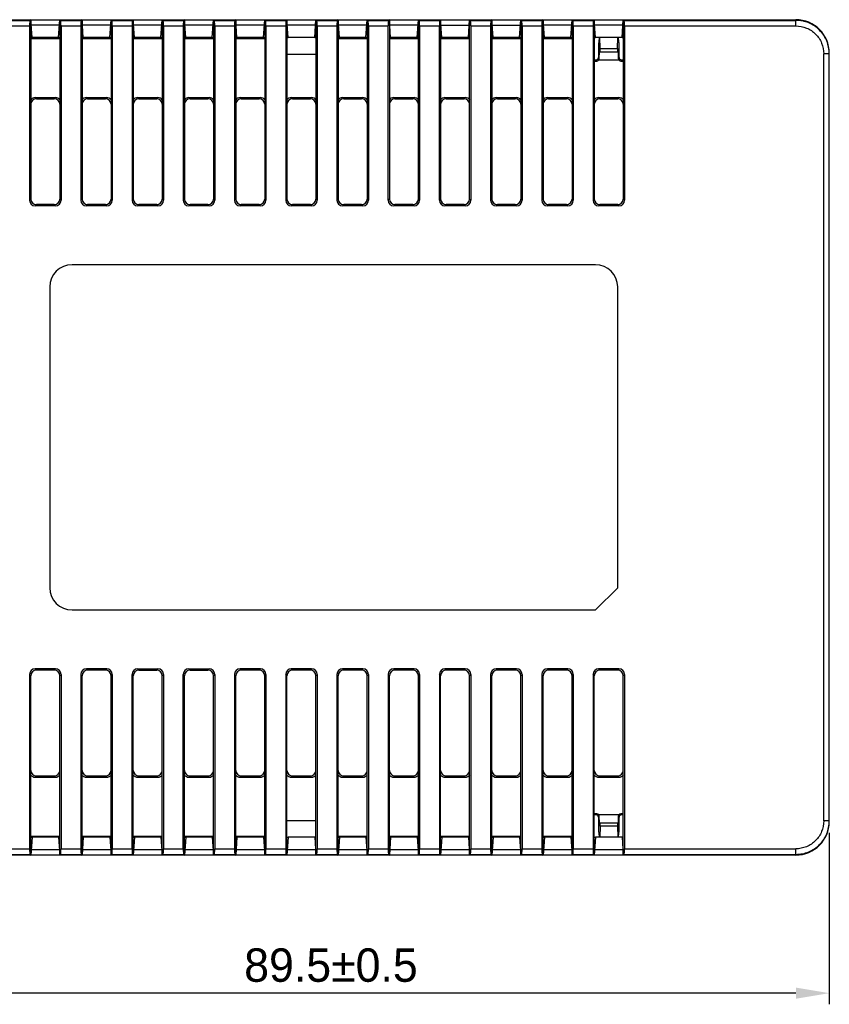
# Model space of a CAD drawing. Extents: x 250 to 570, y 112 to 351.
# Tile 3 of 10: x 352 to 425, y 112 to 200. Entities that reach past the tile are written whole.
import ezdxf

# ---------------------------------------------------------------- set-up
doc = ezdxf.new("R2010")
doc.units = 0
doc.header["$LTSCALE"] = 0.5
doc.layers.get('0').update_dxf_attribs({"linetype": 'CONTINUOUS'})
doc.layers.get('Defpoints').update_dxf_attribs({"linetype": 'CONTINUOUS'})
doc.layers.add('DIM', color=2, linetype='CONTINUOUS')
doc.dimstyles.new('STANDARD$0', dxfattribs={"dimtxt": 3, "dimasz": 3, "dimexe": 1, "dimexo": 1, "dimgap": 1, "dimtad": 1, "dimdec": 1, "dimzin": 0, "dimdsep": 46, "dimtxsty": 'STANDARD', "dimcen": -0.5, "dimclrd": 2, "dimclre": 2, "dimclrt": 2, "dimadec": 1, "dimazin": 0, "dimtfac": 1, "dimtdec": 1, "dimtmove": 0, "dimatfit": 3, "dimfxl": 1, "dimtolj": 1, "dimtzin": 0, "dimarcsym": 0})

# ---------------------------------------------------------------- blocks, each defined once
blk = doc.blocks.new('*D41')
at = {"layer": 'Defpoints', "color": 0, "linetype": 'Continuous'}
for p in [(424.728, 127.949), (335.228, 122.049), (335.228, 112.545)]:
    blk.add_point(p, dxfattribs=at)
at = {"layer": 'DIM', "color": 2, "linetype": 'Continuous', "lineweight": -2}
for p, q in [((424.728, 126.949), (424.728, 111.545)), ((335.228, 121.049), (335.228, 111.545)), ((421.728, 112.545), (338.228, 112.545))]:
    blk.add_line(p, q, dxfattribs=at)
at = {"layer": 'DIM', "color": 2, "linetype": 'Continuous'}
for points in [[(338.228, 113.045), (338.228, 112.045), (335.228, 112.545)], [(421.728, 113.045), (421.728, 112.045), (424.728, 112.545)]]:
    blk.add_solid(points, dxfattribs=at)
at = {"layer": 'DIM', "color": 2, "linetype": 'Continuous', "insert": (379.978, 115.045), "char_height": 3, "attachment_point": 5}
blk.add_mtext('\\A1;89.5{}{\\C2;%%p0.5}', dxfattribs=at)

msp = doc.modelspace()

# ---------------------------------------------------------------- linework, layer by layer
at = {"color": 7, "linetype": 'Continuous'}
for p, q in [((330.028, 199.949), (421.728, 199.949)), ((351.107, 199.89), (352.949, 199.89)), ((353.028, 199.949), (352.949, 199.89)), ((353.028, 199.949), (353.028, 183.848)), ((353.14, 198.349), (353.028, 199.949)), ((355.516, 198.349), (355.628, 199.949)), ((355.628, 199.949), (355.628, 183.848)), ((355.628, 199.949), (355.707, 199.89)), ((355.707, 199.89), (357.549, 199.89)), ((357.628, 199.949), (357.549, 199.89)), ((357.628, 199.949), (357.628, 183.848)), ((357.74, 198.349), (357.628, 199.949)), ((360.116, 198.349), (360.228, 199.949)), ((360.228, 199.949), (360.228, 183.848)), ((360.228, 199.949), (360.307, 199.89)), ((360.307, 199.89), (362.149, 199.89)), ((362.228, 199.949), (362.149, 199.89)), ((362.228, 199.949), (362.228, 183.848)), ((362.34, 198.349), (362.228, 199.949)), ((364.716, 198.349), (364.828, 199.949)), ((364.828, 199.949), (364.828, 183.848)), ((364.828, 199.949), (364.907, 199.89)), ((364.907, 199.89), (366.749, 199.89)), ((366.828, 199.949), (366.749, 199.89)), ((366.828, 199.949), (366.828, 183.848)), ((366.94, 198.349), (366.828, 199.949)), ((369.316, 198.349), (369.428, 199.949)), ((369.428, 199.949), (369.428, 183.848)), ((369.428, 199.949), (369.507, 199.89)), ((369.507, 199.89), (371.349, 199.89)), ((371.428, 199.949), (371.349, 199.89)), ((371.428, 199.949), (371.428, 183.848)), ((371.54, 198.349), (371.428, 199.949)), ((373.916, 198.349), (374.028, 199.949)), ((374.028, 199.949), (374.028, 183.848)), ((374.028, 199.949), (374.107, 199.89)), ((374.107, 199.89), (375.949, 199.89)), ((376.028, 199.949), (375.949, 199.89)), ((376.028, 199.949), (376.028, 183.848)), ((376.14, 198.349), (376.028, 199.949)), ((378.516, 198.349), (378.628, 199.949)), ((378.628, 199.949), (378.628, 183.848)), ((378.628, 199.949), (378.707, 199.89)), ((378.707, 199.89), (380.549, 199.89)), ((380.628, 199.949), (380.549, 199.89)), ((380.628, 199.949), (380.628, 183.848)), ((380.74, 198.349), (380.628, 199.949)), ((383.116, 198.349), (383.228, 199.949)), ((383.228, 199.949), (383.228, 183.848)), ((383.228, 199.949), (383.307, 199.89)), ((383.307, 199.89), (385.149, 199.89)), ((385.228, 199.949), (385.149, 199.89)), ((385.228, 199.949), (385.228, 183.848)), ((385.34, 198.349), (385.228, 199.949)), ((387.716, 198.349), (387.828, 199.949)), ((387.828, 183.848), (387.828, 199.949)), ((387.828, 199.949), (387.907, 199.89)), ((387.907, 199.89), (389.749, 199.89)), ((389.828, 199.949), (389.749, 199.89)), ((389.828, 199.949), (389.828, 183.848)), ((389.94, 198.349), (389.828, 199.949)), ((392.316, 198.349), (392.428, 199.949)), ((392.428, 183.848), (392.428, 199.949)), ((392.428, 199.949), (392.507, 199.89)), ((392.507, 199.89), (394.349, 199.89)), ((394.428, 199.949), (394.349, 199.89)), ((394.428, 199.949), (394.428, 183.848)), ((394.54, 198.349), (394.428, 199.949)), ((396.916, 198.349), (397.028, 199.949)), ((397.028, 199.949), (397.028, 183.848)), ((397.028, 199.949), (397.107, 199.89)), ((397.107, 199.89), (398.949, 199.89)), ((399.028, 199.949), (398.949, 199.89)), ((399.028, 199.949), (399.028, 183.848)), ((399.14, 198.349), (399.028, 199.949)), ((401.516, 198.349), (401.628, 199.949)), ((401.628, 199.949), (401.628, 183.848)), ((401.628, 199.949), (401.707, 199.89)), ((401.707, 199.89), (403.549, 199.89)), ((403.628, 199.949), (403.549, 199.89)), ((403.628, 199.949), (403.628, 183.848)), ((403.74, 198.349), (403.628, 199.949)), ((406.116, 198.349), (406.228, 199.949)), ((406.228, 199.949), (406.228, 183.848)), ((406.228, 199.949), (406.307, 199.89)), ((406.307, 199.89), (421.728, 199.89)), ((421.728, 199.39), (421.728, 199.949)), ((351.14, 199.39), (352.916, 199.39)), ((352.916, 199.39), (352.916, 183.736)), ((353.061, 199.484), (355.596, 199.484)), ((355.74, 199.39), (355.74, 183.736)), ((355.74, 199.39), (357.516, 199.39)), ((357.516, 199.39), (357.516, 183.736)), ((357.661, 199.484), (360.196, 199.484)), ((360.34, 199.39), (360.34, 183.736)), ((360.34, 199.39), (362.116, 199.39)), ((362.116, 199.39), (362.116, 183.736)), ((362.261, 199.484), (364.796, 199.484)), ((364.94, 199.39), (364.94, 183.736)), ((364.94, 199.39), (366.716, 199.39)), ((366.716, 199.39), (366.716, 183.736)), ((366.861, 199.484), (369.396, 199.484)), ((369.54, 199.39), (369.54, 183.736)), ((369.54, 199.39), (371.316, 199.39)), ((371.316, 199.39), (371.316, 183.736)), ((371.461, 199.484), (373.996, 199.484)), ((374.14, 199.39), (374.14, 183.736)), ((374.14, 199.39), (375.916, 199.39)), ((375.916, 199.39), (375.916, 183.736)), ((376.061, 199.484), (378.596, 199.484)), ((378.74, 199.39), (378.74, 183.736)), ((378.74, 199.39), (380.516, 199.39)), ((380.516, 199.39), (380.516, 183.736)), ((380.661, 199.484), (383.196, 199.484)), ((383.34, 199.39), (383.34, 183.736)), ((383.34, 199.39), (385.116, 199.39)), ((385.116, 183.736), (385.116, 199.39)), ((385.261, 199.484), (387.796, 199.484)), ((387.94, 199.39), (387.94, 183.736)), ((387.94, 199.39), (389.716, 199.39)), ((389.716, 183.736), (389.716, 199.39)), ((389.863, 199.449), (392.393, 199.449)), ((392.54, 199.39), (392.54, 183.736)), ((392.54, 199.39), (394.316, 199.39)), ((394.316, 199.39), (394.316, 183.736)), ((394.463, 199.449), (396.993, 199.449)), ((397.14, 199.39), (397.14, 183.736)), ((397.14, 199.39), (398.916, 199.39)), ((398.916, 199.39), (398.916, 183.736)), ((399.061, 199.484), (401.596, 199.484)), ((401.74, 199.39), (401.74, 183.736)), ((401.74, 199.39), (403.516, 199.39)), ((403.516, 199.39), (403.516, 183.736)), ((403.661, 199.484), (406.196, 199.484)), ((406.34, 199.39), (406.34, 183.736)), ((406.34, 199.39), (421.728, 199.39)), ((353.028, 198.349), (353.14, 198.349)), ((353.028, 198.322), (355.628, 198.322)), ((353.028, 198.321), (355.628, 198.321)), ((353.028, 198.265), (355.628, 198.265)), ((355.517, 198.36), (353.139, 198.36)), ((355.516, 198.349), (355.628, 198.349)), ((357.628, 198.349), (357.74, 198.349)), ((357.628, 198.322), (360.228, 198.322)), ((357.628, 198.321), (360.228, 198.321)), ((357.628, 198.265), (360.228, 198.265)), ((360.117, 198.36), (357.739, 198.36)), ((360.116, 198.349), (360.228, 198.349)), ((362.228, 198.349), (362.34, 198.349)), ((362.228, 198.322), (364.828, 198.322)), ((362.228, 198.321), (364.828, 198.321)), ((362.228, 198.265), (364.828, 198.265)), ((364.717, 198.36), (362.339, 198.36)), ((364.716, 198.349), (364.828, 198.349)), ((366.828, 198.349), (366.94, 198.349)), ((366.828, 198.322), (369.428, 198.322)), ((366.828, 198.321), (369.428, 198.321)), ((366.828, 198.265), (369.428, 198.265)), ((369.317, 198.36), (366.939, 198.36)), ((369.316, 198.349), (369.428, 198.349)), ((371.428, 198.349), (371.54, 198.349)), ((371.428, 198.322), (374.028, 198.322)), ((371.428, 198.321), (374.028, 198.321)), ((371.428, 198.265), (374.028, 198.265)), ((373.917, 198.36), (371.539, 198.36)), ((373.916, 198.349), (374.028, 198.349)), ((376.028, 198.349), (376.14, 198.349)), ((378.517, 198.36), (376.139, 198.36)), ((378.516, 198.349), (378.628, 198.349)), ((380.628, 198.349), (380.74, 198.349)), ((380.628, 198.322), (383.228, 198.322)), ((380.628, 198.321), (383.228, 198.321)), ((380.628, 198.265), (383.228, 198.265)), ((383.117, 198.36), (380.739, 198.36)), ((383.116, 198.349), (383.228, 198.349)), ((385.228, 198.349), (385.34, 198.349)), ((385.228, 198.322), (387.828, 198.322)), ((385.228, 198.321), (387.828, 198.321)), ((385.228, 198.265), (387.828, 198.265)), ((387.717, 198.36), (385.339, 198.36)), ((387.716, 198.349), (387.828, 198.349)), ((389.828, 198.349), (389.94, 198.349)), ((389.828, 198.322), (392.428, 198.322)), ((389.828, 198.321), (392.428, 198.321)), ((389.828, 198.265), (392.428, 198.265)), ((392.317, 198.361), (389.939, 198.361)), ((392.316, 198.349), (392.428, 198.349)), ((394.428, 198.349), (394.54, 198.349)), ((394.428, 198.322), (397.028, 198.322)), ((394.428, 198.321), (397.028, 198.321)), ((394.428, 198.265), (397.028, 198.265)), ((396.917, 198.361), (394.539, 198.361)), ((396.916, 198.349), (397.028, 198.349)), ((399.028, 198.349), (399.14, 198.349)), ((399.028, 198.322), (401.628, 198.322)), ((399.028, 198.321), (401.628, 198.321)), ((399.028, 198.265), (401.628, 198.265)), ((401.517, 198.36), (399.139, 198.36)), ((401.516, 198.349), (401.628, 198.349)), ((403.628, 198.349), (403.74, 198.349)), ((406.117, 198.36), (403.739, 198.36)), ((404.097, 198.149), (404.035, 198.149)), ((404.141, 197.353), (404.125, 198.36)), ((405.715, 197.353), (405.731, 198.36)), ((405.822, 198.149), (405.759, 198.149)), ((406.116, 198.349), (406.228, 198.349)), ((404.141, 197.353), (405.715, 197.353)), ((376.026, 196.849), (378.63, 196.849)), ((403.628, 196.349), (403.804, 196.349)), ((403.804, 196.349), (403.845, 196.237)), ((404.003, 196.949), (404.003, 196.549)), ((404.003, 196.549), (404.045, 196.437)), ((404.025, 196.349), (405.832, 196.349)), ((404.063, 197.049), (405.793, 197.049)), ((405.811, 196.437), (405.853, 196.549)), ((405.853, 196.549), (405.853, 196.949)), ((406.011, 196.237), (406.053, 196.349)), ((406.053, 196.349), (406.228, 196.349)), ((424.728, 196.887), (424.228, 196.887)), ((424.228, 128.011), (424.228, 196.887)), ((424.728, 127.949), (424.728, 196.949)), ((403.628, 196.237), (403.845, 196.237)), ((406.011, 196.237), (406.228, 196.237)), ((353.527, 192.849), (353.415, 192.961)), ((353.415, 192.961), (355.241, 192.961)), ((353.527, 192.849), (355.129, 192.849)), ((355.129, 192.849), (355.241, 192.961)), ((358.127, 192.849), (358.015, 192.961)), ((358.015, 192.961), (359.841, 192.961)), ((358.127, 192.849), (359.729, 192.849)), ((359.729, 192.849), (359.841, 192.961)), ((362.727, 192.849), (362.615, 192.961)), ((362.615, 192.961), (364.441, 192.961)), ((362.727, 192.849), (364.329, 192.849)), ((364.329, 192.849), (364.441, 192.961)), ((367.327, 192.849), (367.215, 192.961)), ((367.215, 192.961), (369.041, 192.961)), ((367.327, 192.849), (368.929, 192.849)), ((368.929, 192.849), (369.041, 192.961)), ((371.927, 192.849), (371.815, 192.961)), ((371.815, 192.961), (373.641, 192.961)), ((371.927, 192.849), (373.529, 192.849)), ((373.529, 192.849), (373.641, 192.961)), ((376.527, 192.849), (376.415, 192.961)), ((376.415, 192.961), (378.241, 192.961)), ((376.527, 192.849), (378.129, 192.849)), ((378.129, 192.849), (378.241, 192.961)), ((381.127, 192.849), (381.015, 192.961)), ((381.015, 192.961), (382.841, 192.961)), ((381.127, 192.849), (382.729, 192.849)), ((382.729, 192.849), (382.841, 192.961)), ((385.615, 192.961), (387.441, 192.961)), ((385.727, 192.849), (385.615, 192.961)), ((385.727, 192.849), (387.329, 192.849)), ((387.329, 192.849), (387.441, 192.961)), ((390.215, 192.961), (392.041, 192.961)), ((390.327, 192.849), (390.215, 192.961)), ((390.327, 192.849), (391.929, 192.849)), ((391.929, 192.849), (392.041, 192.961)), ((394.815, 192.961), (396.641, 192.961)), ((394.927, 192.849), (394.815, 192.961)), ((394.927, 192.849), (396.529, 192.849)), ((396.529, 192.849), (396.641, 192.961)), ((399.415, 192.961), (401.241, 192.961)), ((399.527, 192.849), (399.415, 192.961)), ((399.527, 192.849), (401.129, 192.849)), ((401.129, 192.849), (401.241, 192.961)), ((404.015, 192.961), (405.841, 192.961)), ((404.127, 192.849), (404.015, 192.961)), ((404.127, 192.849), (405.729, 192.849)), ((405.729, 192.849), (405.841, 192.961)), ((352.916, 183.736), (353.028, 183.848)), ((353.415, 183.237), (353.527, 183.349)), ((355.241, 183.237), (353.415, 183.237)), ((355.129, 183.349), (353.527, 183.349)), ((355.129, 183.349), (355.241, 183.237)), ((355.628, 183.848), (355.74, 183.736)), ((357.516, 183.736), (357.628, 183.848)), ((358.015, 183.237), (358.127, 183.349)), ((359.841, 183.237), (358.015, 183.237)), ((359.729, 183.349), (358.127, 183.349)), ((359.729, 183.349), (359.841, 183.237)), ((360.228, 183.848), (360.34, 183.736)), ((362.116, 183.736), (362.228, 183.848)), ((362.615, 183.237), (362.727, 183.349)), ((364.441, 183.237), (362.615, 183.237)), ((364.329, 183.349), (362.727, 183.349)), ((364.329, 183.349), (364.441, 183.237)), ((364.828, 183.848), (364.94, 183.736)), ((366.716, 183.736), (366.828, 183.848)), ((367.215, 183.237), (367.327, 183.349)), ((369.041, 183.237), (367.215, 183.237)), ((368.929, 183.349), (367.327, 183.349)), ((368.929, 183.349), (369.041, 183.237)), ((369.428, 183.848), (369.54, 183.736)), ((371.316, 183.736), (371.428, 183.848)), ((371.815, 183.237), (371.927, 183.349)), ((373.641, 183.237), (371.815, 183.237)), ((373.529, 183.349), (371.927, 183.349)), ((373.529, 183.349), (373.641, 183.237)), ((374.028, 183.848), (374.14, 183.736)), ((375.916, 183.736), (376.028, 183.848)), ((376.415, 183.237), (376.527, 183.349)), ((378.241, 183.237), (376.415, 183.237)), ((378.129, 183.349), (376.527, 183.349)), ((378.129, 183.349), (378.241, 183.237)), ((378.628, 183.848), (378.74, 183.736)), ((380.516, 183.736), (380.628, 183.848)), ((381.015, 183.237), (381.127, 183.349)), ((382.841, 183.237), (381.015, 183.237)), ((382.729, 183.349), (381.127, 183.349)), ((382.729, 183.349), (382.841, 183.237)), ((383.228, 183.848), (383.34, 183.736)), ((385.228, 183.848), (385.116, 183.736)), ((385.727, 183.349), (385.615, 183.237)), ((387.441, 183.237), (385.615, 183.237)), ((387.329, 183.349), (385.727, 183.349)), ((387.329, 183.349), (387.441, 183.237)), ((387.828, 183.848), (387.94, 183.736)), ((389.828, 183.848), (389.716, 183.736)), ((390.327, 183.349), (390.215, 183.237)), ((392.041, 183.237), (390.215, 183.237)), ((391.929, 183.349), (390.327, 183.349)), ((391.929, 183.349), (392.041, 183.237)), ((392.428, 183.848), (392.54, 183.736)), ((394.316, 183.736), (394.428, 183.848)), ((394.815, 183.237), (394.927, 183.349)), ((396.641, 183.237), (394.815, 183.237)), ((396.529, 183.349), (394.927, 183.349)), ((396.529, 183.349), (396.641, 183.237)), ((397.028, 183.848), (397.14, 183.736)), ((398.916, 183.736), (399.028, 183.848)), ((399.415, 183.237), (399.527, 183.349)), ((401.241, 183.237), (399.415, 183.237)), ((401.129, 183.349), (399.527, 183.349)), ((401.129, 183.349), (401.241, 183.237)), ((401.628, 183.848), (401.74, 183.736)), ((403.516, 183.736), (403.628, 183.848)), ((404.015, 183.237), (404.127, 183.349)), ((405.841, 183.237), (404.015, 183.237)), ((405.729, 183.349), (404.127, 183.349)), ((405.729, 183.349), (405.841, 183.237)), ((406.228, 183.848), (406.34, 183.736)), ((403.728, 177.949), (356.728, 177.949)), ((354.728, 175.949), (354.728, 148.949)), ((405.728, 148.949), (405.728, 175.949)), ((405.728, 148.949), (403.728, 146.949)), ((356.728, 146.949), (403.728, 146.949)), ((353.527, 141.549), (353.415, 141.661)), ((355.241, 141.661), (353.415, 141.661)), ((355.129, 141.549), (353.527, 141.549)), ((355.241, 141.661), (355.129, 141.549)), ((358.127, 141.549), (358.015, 141.661)), ((359.841, 141.661), (358.015, 141.661)), ((359.729, 141.549), (358.127, 141.549)), ((359.841, 141.661), (359.729, 141.549)), ((362.615, 141.661), (364.441, 141.661)), ((362.727, 141.549), (362.615, 141.661)), ((362.727, 141.549), (364.329, 141.549)), ((364.329, 141.549), (364.441, 141.661)), ((367.215, 141.661), (369.041, 141.661)), ((367.327, 141.549), (367.215, 141.661)), ((367.327, 141.549), (368.929, 141.549)), ((368.929, 141.549), (369.041, 141.661)), ((373.641, 141.661), (371.815, 141.661)), ((371.927, 141.549), (371.815, 141.661)), ((373.529, 141.549), (371.927, 141.549)), ((373.641, 141.661), (373.529, 141.549)), ((378.241, 141.661), (376.415, 141.661)), ((376.527, 141.549), (376.415, 141.661)), ((378.129, 141.549), (376.527, 141.549)), ((378.241, 141.661), (378.129, 141.549)), ((382.841, 141.661), (381.015, 141.661)), ((381.127, 141.549), (381.015, 141.661)), ((382.729, 141.549), (381.127, 141.549)), ((382.841, 141.661), (382.729, 141.549)), ((387.441, 141.661), (385.615, 141.661)), ((385.727, 141.549), (385.615, 141.661)), ((387.329, 141.549), (385.727, 141.549)), ((387.441, 141.661), (387.329, 141.549)), ((392.041, 141.661), (390.215, 141.661)), ((390.327, 141.549), (390.215, 141.661)), ((391.929, 141.549), (390.327, 141.549)), ((392.041, 141.661), (391.929, 141.549)), ((396.641, 141.661), (394.815, 141.661)), ((394.927, 141.549), (394.815, 141.661)), ((396.529, 141.549), (394.927, 141.549)), ((396.641, 141.661), (396.529, 141.549)), ((401.241, 141.661), (399.415, 141.661)), ((399.527, 141.549), (399.415, 141.661)), ((401.129, 141.549), (399.527, 141.549)), ((401.241, 141.661), (401.129, 141.549)), ((405.841, 141.661), (404.015, 141.661)), ((404.127, 141.549), (404.015, 141.661)), ((405.729, 141.549), (404.127, 141.549)), ((405.841, 141.661), (405.729, 141.549)), ((353.028, 141.05), (352.916, 141.162)), ((352.916, 141.162), (352.916, 125.507)), ((353.028, 124.949), (353.028, 141.05)), ((355.74, 141.162), (355.628, 141.05)), ((355.628, 124.949), (355.628, 141.05)), ((355.74, 141.162), (355.74, 125.507)), ((357.628, 141.05), (357.516, 141.162)), ((357.516, 141.162), (357.516, 125.507)), ((357.628, 124.949), (357.628, 141.05)), ((360.34, 141.162), (360.228, 141.05)), ((360.228, 124.949), (360.228, 141.05)), ((360.34, 141.162), (360.34, 125.507)), ((362.228, 141.05), (362.116, 141.162)), ((362.116, 125.507), (362.116, 141.162)), ((362.228, 124.949), (362.228, 141.05)), ((364.828, 141.05), (364.94, 141.162)), ((364.828, 124.949), (364.828, 141.05)), ((364.94, 141.162), (364.94, 125.507)), ((366.828, 141.05), (366.716, 141.162)), ((366.716, 125.507), (366.716, 141.162)), ((366.828, 124.949), (366.828, 141.05)), ((369.428, 141.05), (369.54, 141.162)), ((369.428, 124.949), (369.428, 141.05)), ((369.54, 141.162), (369.54, 125.507)), ((371.428, 141.05), (371.316, 141.162)), ((371.316, 141.162), (371.316, 125.507)), ((371.428, 124.949), (371.428, 141.05)), ((374.14, 141.162), (374.028, 141.05)), ((374.028, 124.949), (374.028, 141.05)), ((374.14, 141.162), (374.14, 125.507)), ((376.028, 141.05), (375.916, 141.162)), ((375.916, 141.162), (375.916, 125.507)), ((376.028, 124.949), (376.028, 141.05)), ((378.74, 141.162), (378.628, 141.05)), ((378.628, 124.949), (378.628, 141.05)), ((378.74, 141.162), (378.74, 125.507)), ((380.628, 141.05), (380.516, 141.162)), ((380.516, 141.162), (380.516, 125.507)), ((380.628, 124.949), (380.628, 141.05)), ((383.34, 141.162), (383.228, 141.05)), ((383.228, 124.949), (383.228, 141.05)), ((383.34, 141.162), (383.34, 125.507)), ((385.228, 141.05), (385.116, 141.162)), ((385.116, 141.162), (385.116, 125.507)), ((385.228, 124.949), (385.228, 141.05)), ((387.94, 141.162), (387.828, 141.05)), ((387.828, 124.949), (387.828, 141.05)), ((387.94, 141.162), (387.94, 125.507)), ((389.828, 141.05), (389.716, 141.162)), ((389.716, 141.162), (389.716, 125.507)), ((389.828, 124.949), (389.828, 141.05)), ((392.54, 141.162), (392.428, 141.05)), ((392.428, 124.949), (392.428, 141.05)), ((392.54, 141.162), (392.54, 125.507)), ((394.428, 141.05), (394.316, 141.162)), ((394.316, 141.162), (394.316, 125.507)), ((394.428, 124.949), (394.428, 141.05)), ((397.14, 141.162), (397.028, 141.05)), ((397.028, 124.949), (397.028, 141.05)), ((397.14, 141.162), (397.14, 125.507)), ((399.028, 141.05), (398.916, 141.162)), ((398.916, 141.162), (398.916, 125.507)), ((399.028, 124.949), (399.028, 141.05)), ((401.74, 141.162), (401.628, 141.05)), ((401.628, 124.949), (401.628, 141.05)), ((401.74, 141.162), (401.74, 125.507)), ((403.628, 141.05), (403.516, 141.162)), ((403.516, 141.162), (403.516, 125.507)), ((403.628, 124.949), (403.628, 141.05)), ((406.34, 141.162), (406.228, 141.05)), ((406.228, 124.949), (406.228, 141.05)), ((406.34, 141.162), (406.34, 125.507)), ((353.415, 131.937), (353.527, 132.049)), ((353.415, 131.937), (355.241, 131.937)), ((353.527, 132.049), (355.129, 132.049)), ((355.241, 131.937), (355.129, 132.049)), ((358.015, 131.937), (358.127, 132.049)), ((358.015, 131.937), (359.841, 131.937)), ((358.127, 132.049), (359.729, 132.049)), ((359.841, 131.937), (359.729, 132.049)), ((362.615, 131.937), (362.727, 132.049)), ((362.615, 131.937), (364.441, 131.937)), ((362.727, 132.049), (364.329, 132.049)), ((364.441, 131.937), (364.329, 132.049)), ((367.215, 131.937), (367.327, 132.049)), ((367.215, 131.937), (369.041, 131.937)), ((367.327, 132.049), (368.929, 132.049)), ((369.041, 131.937), (368.929, 132.049)), ((371.815, 131.937), (371.927, 132.049)), ((371.815, 131.937), (373.641, 131.937)), ((371.927, 132.049), (373.529, 132.049)), ((373.641, 131.937), (373.529, 132.049)), ((376.415, 131.937), (376.527, 132.049)), ((376.415, 131.937), (378.241, 131.937)), ((376.527, 132.049), (378.129, 132.049)), ((378.241, 131.937), (378.129, 132.049)), ((381.015, 131.937), (381.127, 132.049)), ((381.015, 131.937), (382.841, 131.937)), ((381.127, 132.049), (382.729, 132.049)), ((382.841, 131.937), (382.729, 132.049)), ((385.615, 131.937), (385.727, 132.049)), ((385.615, 131.937), (387.441, 131.937)), ((385.727, 132.049), (387.329, 132.049)), ((387.441, 131.937), (387.329, 132.049)), ((390.215, 131.937), (390.327, 132.049)), ((390.215, 131.937), (392.041, 131.937)), ((390.327, 132.049), (391.929, 132.049)), ((392.041, 131.937), (391.929, 132.049)), ((394.815, 131.937), (394.927, 132.049)), ((394.815, 131.937), (396.641, 131.937)), ((394.927, 132.049), (396.529, 132.049)), ((396.641, 131.937), (396.529, 132.049)), ((399.415, 131.937), (399.527, 132.049)), ((399.415, 131.937), (401.241, 131.937)), ((399.527, 132.049), (401.129, 132.049)), ((401.241, 131.937), (401.129, 132.049)), ((404.015, 131.937), (404.127, 132.049)), ((404.015, 131.937), (405.841, 131.937)), ((404.127, 132.049), (405.729, 132.049)), ((405.841, 131.937), (405.729, 132.049)), ((403.845, 128.661), (403.628, 128.661)), ((403.804, 128.549), (403.628, 128.549)), ((403.845, 128.661), (403.804, 128.549)), ((404.045, 128.461), (404.003, 128.349)), ((404.003, 128.349), (404.003, 127.949)), ((405.832, 128.549), (404.025, 128.549)), ((405.853, 128.349), (405.811, 128.461)), ((405.853, 127.949), (405.853, 128.349)), ((406.228, 128.661), (406.011, 128.661)), ((406.053, 128.549), (406.011, 128.661)), ((406.228, 128.549), (406.053, 128.549)), ((376.026, 128.049), (378.63, 128.049)), ((404.063, 127.849), (405.793, 127.849)), ((404.141, 127.544), (404.125, 126.538)), ((405.715, 127.544), (404.141, 127.544)), ((405.715, 127.544), (405.731, 126.538)), ((424.728, 128.011), (424.228, 128.011)), ((353.028, 126.633), (355.628, 126.633)), ((355.628, 126.576), (353.028, 126.576)), ((355.628, 126.576), (353.028, 126.576)), ((353.028, 126.549), (353.14, 126.549)), ((353.14, 126.549), (353.028, 124.949)), ((355.517, 126.538), (353.139, 126.538)), ((355.516, 126.549), (355.628, 126.549)), ((355.516, 126.549), (355.628, 124.949)), ((357.628, 126.633), (360.228, 126.633)), ((360.228, 126.576), (357.628, 126.576)), ((360.228, 126.576), (357.628, 126.576)), ((357.628, 126.549), (357.74, 126.549)), ((357.74, 126.549), (357.628, 124.949)), ((360.117, 126.538), (357.739, 126.538)), ((360.116, 126.549), (360.228, 126.549)), ((360.116, 126.549), (360.228, 124.949)), ((362.228, 126.633), (364.828, 126.633)), ((364.828, 126.576), (362.228, 126.576)), ((364.828, 126.576), (362.228, 126.576)), ((362.228, 126.549), (362.34, 126.549)), ((362.34, 126.549), (362.228, 124.949)), ((364.717, 126.538), (362.339, 126.538)), ((364.716, 126.549), (364.828, 126.549)), ((364.716, 126.549), (364.828, 124.949)), ((366.828, 126.633), (369.428, 126.633)), ((369.428, 126.576), (366.828, 126.576)), ((369.428, 126.576), (366.828, 126.576)), ((366.828, 126.549), (366.94, 126.549)), ((366.94, 126.549), (366.828, 124.949)), ((369.317, 126.538), (366.939, 126.538)), ((369.316, 126.549), (369.428, 126.549)), ((369.316, 126.549), (369.428, 124.949)), ((371.428, 126.633), (374.028, 126.633)), ((374.028, 126.576), (371.428, 126.576)), ((374.028, 126.576), (371.428, 126.576)), ((371.428, 126.549), (371.54, 126.549)), ((371.54, 126.549), (371.428, 124.949)), ((373.917, 126.538), (371.539, 126.538)), ((373.916, 126.549), (374.028, 126.549)), ((373.916, 126.549), (374.028, 124.949)), ((376.028, 126.549), (376.14, 126.549)), ((376.14, 126.549), (376.028, 124.949)), ((378.517, 126.538), (376.139, 126.538)), ((378.516, 126.549), (378.628, 126.549)), ((378.516, 126.549), (378.628, 124.949)), ((380.628, 126.633), (383.228, 126.633)), ((383.228, 126.576), (380.628, 126.576)), ((383.228, 126.576), (380.628, 126.576)), ((380.628, 126.549), (380.74, 126.549)), ((380.74, 126.549), (380.628, 124.949)), ((383.117, 126.538), (380.739, 126.538)), ((383.116, 126.549), (383.228, 126.549)), ((383.116, 126.549), (383.228, 124.949)), ((385.228, 126.633), (387.828, 126.633)), ((387.828, 126.576), (385.228, 126.576)), ((387.828, 126.576), (385.228, 126.576)), ((385.228, 126.549), (385.34, 126.549)), ((385.34, 126.549), (385.228, 124.949)), ((387.717, 126.538), (385.339, 126.538)), ((387.716, 126.549), (387.828, 126.549)), ((387.716, 126.549), (387.828, 124.949)), ((389.828, 126.633), (392.428, 126.633)), ((392.428, 126.576), (389.828, 126.576)), ((392.428, 126.576), (389.828, 126.576)), ((389.828, 126.549), (389.94, 126.549)), ((389.94, 126.549), (389.828, 124.949)), ((392.317, 126.538), (389.939, 126.538)), ((392.316, 126.549), (392.428, 126.549)), ((392.316, 126.549), (392.428, 124.949)), ((394.428, 126.633), (397.028, 126.633)), ((397.028, 126.576), (394.428, 126.576)), ((397.028, 126.576), (394.428, 126.576)), ((394.428, 126.549), (394.54, 126.549)), ((394.54, 126.549), (394.428, 124.949)), ((396.917, 126.538), (394.539, 126.538)), ((396.916, 126.549), (397.028, 126.549)), ((396.916, 126.549), (397.028, 124.949)), ((399.028, 126.633), (401.628, 126.633)), ((401.628, 126.576), (399.028, 126.576)), ((401.628, 126.576), (399.028, 126.576)), ((399.028, 126.549), (399.14, 126.549)), ((399.14, 126.549), (399.028, 124.949)), ((401.517, 126.538), (399.139, 126.538)), ((401.516, 126.549), (401.628, 126.549)), ((401.516, 126.549), (401.628, 124.949)), ((403.628, 126.549), (403.74, 126.549)), ((403.74, 126.549), (403.628, 124.949)), ((406.117, 126.538), (403.739, 126.538)), ((404.035, 126.749), (404.097, 126.749)), ((405.759, 126.749), (405.822, 126.749)), ((406.116, 126.549), (406.228, 126.549)), ((406.116, 126.549), (406.228, 124.949)), ((421.728, 124.949), (335.728, 124.949)), ((351.107, 125.008), (352.949, 125.008)), ((351.14, 125.507), (352.916, 125.507)), ((352.949, 125.008), (353.028, 124.949)), ((355.596, 125.414), (353.061, 125.414)), ((355.707, 125.008), (355.628, 124.949)), ((355.707, 125.008), (357.549, 125.008)), ((355.74, 125.507), (357.516, 125.507)), ((357.549, 125.008), (357.628, 124.949)), ((360.196, 125.414), (357.661, 125.414)), ((360.307, 125.008), (360.228, 124.949)), ((360.307, 125.008), (362.149, 125.008)), ((360.34, 125.507), (362.116, 125.507)), ((362.149, 125.008), (362.228, 124.949)), ((364.796, 125.414), (362.261, 125.414)), ((364.907, 125.008), (364.828, 124.949)), ((364.907, 125.008), (366.749, 125.008)), ((364.94, 125.507), (366.716, 125.507)), ((366.749, 125.008), (366.828, 124.949)), ((369.396, 125.414), (366.861, 125.414)), ((369.507, 125.008), (369.428, 124.949)), ((369.507, 125.008), (371.349, 125.008)), ((369.54, 125.507), (371.316, 125.507)), ((371.349, 125.008), (371.428, 124.949)), ((373.996, 125.414), (371.461, 125.414)), ((374.107, 125.008), (374.028, 124.949)), ((374.107, 125.008), (375.949, 125.008)), ((374.14, 125.507), (375.916, 125.507)), ((375.949, 125.008), (376.028, 124.949)), ((378.596, 125.414), (376.061, 125.414)), ((378.707, 125.008), (378.628, 124.949)), ((378.707, 125.008), (380.549, 125.008)), ((378.74, 125.507), (380.516, 125.507)), ((380.549, 125.008), (380.628, 124.949)), ((383.196, 125.414), (380.661, 125.414)), ((383.307, 125.008), (383.228, 124.949)), ((383.307, 125.008), (385.149, 125.008)), ((383.34, 125.507), (385.116, 125.507)), ((385.149, 125.008), (385.228, 124.949)), ((387.796, 125.414), (385.261, 125.414)), ((387.907, 125.008), (387.828, 124.949)), ((387.907, 125.008), (389.749, 125.008)), ((387.94, 125.507), (389.716, 125.507)), ((389.749, 125.008), (389.828, 124.949)), ((392.396, 125.414), (389.861, 125.414)), ((392.507, 125.008), (392.428, 124.949)), ((392.507, 125.008), (394.349, 125.008)), ((392.54, 125.507), (394.316, 125.507)), ((394.349, 125.008), (394.428, 124.949)), ((396.996, 125.414), (394.461, 125.414)), ((397.107, 125.008), (397.028, 124.949)), ((397.107, 125.008), (398.949, 125.008)), ((397.14, 125.507), (398.916, 125.507)), ((398.949, 125.008), (399.028, 124.949)), ((401.596, 125.414), (399.061, 125.414)), ((401.707, 125.008), (401.628, 124.949)), ((401.707, 125.008), (403.549, 125.008)), ((401.74, 125.507), (403.516, 125.507)), ((403.549, 125.008), (403.628, 124.949)), ((406.196, 125.414), (403.661, 125.414)), ((406.307, 125.008), (406.228, 124.949)), ((406.307, 125.008), (421.728, 125.008)), ((406.34, 125.507), (421.728, 125.507)), ((421.728, 124.949), (421.728, 125.507))]:
    msp.add_line(p, q, dxfattribs=at)
for centre, radius, start, end in [((421.728, 196.949), 3, 0, 90), ((356.728, 175.949), 2, 90, 180), ((403.728, 175.949), 2, 0, 90), ((356.728, 148.949), 2, 180, 270), ((421.728, 127.949), 3, 270, 0)]:
    msp.add_arc(centre, radius, start, end, dxfattribs=at)
for centre, major_axis, ratio, start_param, end_param in [((352.951, 199.39), (0, 0.5), 0.069927, 0.05236, 1.570796), ((355.705, 199.39), (0, 0.5), 0.069927, -1.570796, -0.05236), ((357.551, 199.39), (0, 0.5), 0.069927, 0.05236, 1.570796), ((360.305, 199.39), (0, 0.5), 0.069927, -1.570796, -0.05236), ((362.151, 199.39), (0, 0.5), 0.069927, 0.05236, 1.570796), ((364.905, 199.39), (0, 0.5), 0.069927, -1.570796, -0.05236), ((366.751, 199.39), (0, 0.5), 0.069927, 0.05236, 1.570796), ((369.505, 199.39), (0, 0.5), 0.069927, -1.570796, -0.05236), ((371.351, 199.39), (0, 0.5), 0.069927, 0.05236, 1.570796), ((374.105, 199.39), (0, 0.5), 0.069927, -1.570796, -0.05236), ((375.951, 199.39), (0, 0.5), 0.069927, 0.05236, 1.570796), ((378.705, 199.39), (0, 0.5), 0.069927, -1.570796, -0.05236), ((380.551, 199.39), (0, 0.5), 0.069927, 0.05236, 1.570796), ((383.305, 199.39), (0, 0.5), 0.069927, -1.570796, -0.05236), ((385.151, 199.39), (0, 0.5), 0.069927, 0.05236, 1.570796), ((387.905, 199.39), (0, 0.5), 0.069927, -1.570796, -0.05236), ((389.751, 199.39), (0, 0.5), 0.069927, 0.05236, 1.570796), ((392.505, 199.39), (0, 0.5), 0.069927, -1.570796, -0.05236), ((394.351, 199.39), (0, 0.5), 0.069927, 0.05236, 1.570796), ((397.105, 199.39), (0, 0.5), 0.069927, -1.570796, -0.05236), ((398.951, 199.39), (0, 0.5), 0.069927, 0.05236, 1.570796), ((401.705, 199.39), (0, 0.5), 0.069927, -1.570796, -0.05236), ((403.551, 199.39), (0, 0.5), 0.069927, 0.05236, 1.570796), ((406.305, 199.39), (0, 0.5), 0.069927, -1.570796, -0.05236), ((404.035, 196.949), (0, 1.2), 0.026186, 6.283185, 7.853982), ((404.097, 198.349), (0, 0.2), 0.026186, -3.141593, -1.570796), ((405.759, 198.349), (0, 0.2), 0.026186, -4.712389, -3.141593), ((405.822, 196.949), (0, 1.2), 0.026186, -1.570796, 0), ((404.137, 197.249), (0, 0.2), 0.026186, -3.141593, -1.020319), ((405.719, 197.249), (0, 0.2), 0.026186, 1.020319, 3.141593), ((403.803, 196.549), (-0.07, 0.188), 0.997224, 2.784193, 4.353164), ((403.845, 196.437), (-0.07, 0.188), 0.997224, -3.498992, -2.385965), ((404.063, 196.349), (0, 0.7), 0.026186, 0, 1.444961), ((405.793, 196.349), (0, 0.7), 0.026186, -1.444961, 0), ((406.011, 196.437), (0.07, 0.188), 0.997224, -3.89722, -2.784193), ((406.053, 196.549), (-0.07, -0.188), 0.997224, -1.211571, 0.357399), ((353.418, 192.459), (0.355, -0.355), 0.995146, 2.358627, 3.264216), ((353.529, 192.348), (0.355, -0.355), 0.995146, 8.641813, 10.207743), ((355.127, 192.348), (-0.355, -0.355), 0.995146, 8.641813, 10.207743), ((355.239, 192.459), (0.355, 0.355), 0.995146, -0.122625, 0.782965), ((358.018, 192.459), (0.355, -0.355), 0.995146, 2.358627, 3.264216), ((358.129, 192.348), (0.355, -0.355), 0.995146, 8.641813, 10.207743), ((359.727, 192.348), (-0.355, -0.355), 0.995146, 8.641813, 10.207743), ((359.839, 192.459), (0.355, 0.355), 0.995146, -0.122625, 0.782965), ((362.618, 192.459), (0.355, -0.355), 0.995146, 2.358627, 3.264216), ((362.729, 192.348), (0.355, -0.355), 0.995146, 8.641813, 10.207743), ((364.327, 192.348), (-0.355, -0.355), 0.995146, 8.641813, 10.207743), ((364.439, 192.459), (0.355, 0.355), 0.995146, -0.122625, 0.782965), ((367.218, 192.459), (0.355, -0.355), 0.995146, 2.358627, 3.264216), ((367.329, 192.348), (0.355, -0.355), 0.995146, 8.641813, 10.207743), ((368.927, 192.348), (-0.355, -0.355), 0.995146, 8.641813, 10.207743), ((369.039, 192.459), (0.355, 0.355), 0.995146, -0.122625, 0.782965), ((371.818, 192.459), (0.355, -0.355), 0.995146, 2.358627, 3.264216), ((371.929, 192.348), (0.355, -0.355), 0.995146, 8.641813, 10.207743), ((373.527, 192.348), (-0.355, -0.355), 0.995146, 8.641813, 10.207743), ((373.639, 192.459), (0.355, 0.355), 0.995146, -0.122625, 0.782965), ((376.418, 192.459), (0.355, -0.355), 0.995146, 2.358627, 3.264216), ((376.529, 192.348), (0.355, -0.355), 0.995146, 8.641813, 10.207743), ((378.127, 192.348), (-0.355, -0.355), 0.995146, 8.641813, 10.207743), ((378.239, 192.459), (0.355, 0.355), 0.995146, -0.122625, 0.782965), ((381.018, 192.459), (0.355, -0.355), 0.995146, 2.358627, 3.264216), ((381.129, 192.348), (0.355, -0.355), 0.995146, 8.641813, 10.207743), ((382.727, 192.348), (-0.355, -0.355), 0.995146, 8.641813, 10.207743), ((382.839, 192.459), (0.355, 0.355), 0.995146, -0.122625, 0.782965), ((385.618, 192.459), (0.355, -0.355), 0.995146, 2.358627, 3.264216), ((385.729, 192.348), (0.355, -0.355), 0.995146, 8.641813, 10.207743), ((387.327, 192.348), (-0.355, -0.355), 0.995146, 8.641813, 10.207743), ((387.439, 192.459), (0.355, 0.355), 0.995146, -0.122625, 0.782965), ((390.218, 192.459), (0.355, -0.355), 0.995146, 2.358627, 3.264216), ((390.329, 192.348), (0.355, -0.355), 0.995146, 8.641813, 10.207743), ((391.927, 192.348), (-0.355, -0.355), 0.995146, 8.641813, 10.207743), ((392.039, 192.459), (0.355, 0.355), 0.995146, -0.122625, 0.782965), ((394.818, 192.459), (0.355, -0.355), 0.995146, 2.358627, 3.264216), ((394.929, 192.348), (0.355, -0.355), 0.995146, 8.641813, 10.207743), ((396.527, 192.348), (-0.355, -0.355), 0.995146, 8.641813, 10.207743), ((396.639, 192.459), (0.355, 0.355), 0.995146, -0.122625, 0.782965), ((399.418, 192.459), (0.355, -0.355), 0.995146, 2.358627, 3.264216), ((399.529, 192.348), (0.355, -0.355), 0.995146, 8.641813, 10.207743), ((401.127, 192.348), (-0.355, -0.355), 0.995146, 8.641813, 10.207743), ((401.239, 192.459), (0.355, 0.355), 0.995146, -0.122625, 0.782965), ((404.018, 192.459), (0.355, -0.355), 0.995146, 2.358627, 3.264216), ((404.129, 192.348), (0.355, -0.355), 0.995146, 8.641813, 10.207743), ((405.727, 192.348), (-0.355, -0.355), 0.995146, 8.641813, 10.207743), ((405.839, 192.459), (0.355, 0.355), 0.995146, -0.122625, 0.782965), ((353.418, 183.738), (0.355, 0.355), 0.995146, -3.924558, -2.358627), ((353.529, 183.85), (-0.355, -0.355), 0.995146, -0.782965, 0.782965), ((355.127, 183.85), (-0.355, 0.355), 0.995146, 2.358627, 3.924558), ((355.239, 183.738), (0.355, -0.355), 0.995146, -0.782965, 0.782965), ((358.018, 183.738), (0.355, 0.355), 0.995146, -3.924558, -2.358627), ((358.129, 183.85), (-0.355, -0.355), 0.995146, -0.782965, 0.782965), ((359.727, 183.85), (-0.355, 0.355), 0.995146, 2.358627, 3.924558), ((359.839, 183.738), (0.355, -0.355), 0.995146, -0.782965, 0.782965), ((362.618, 183.738), (0.355, 0.355), 0.995146, -3.924558, -2.358627), ((362.729, 183.85), (-0.355, -0.355), 0.995146, -0.782965, 0.782965), ((364.327, 183.85), (-0.355, 0.355), 0.995146, 2.358627, 3.924558), ((364.439, 183.738), (0.355, -0.355), 0.995146, -0.782965, 0.782965), ((367.218, 183.738), (0.355, 0.355), 0.995146, -3.924558, -2.358627), ((367.329, 183.85), (-0.355, -0.355), 0.995146, -0.782965, 0.782965), ((368.927, 183.85), (-0.355, 0.355), 0.995146, 2.358627, 3.924558), ((369.039, 183.738), (0.355, -0.355), 0.995146, -0.782965, 0.782965), ((371.818, 183.738), (0.355, 0.355), 0.995146, -3.924558, -2.358627), ((371.929, 183.85), (-0.355, -0.355), 0.995146, -0.782965, 0.782965), ((373.527, 183.85), (-0.355, 0.355), 0.995146, 2.358627, 3.924558), ((373.639, 183.738), (0.355, -0.355), 0.995146, -0.782965, 0.782965), ((376.418, 183.738), (0.355, 0.355), 0.995146, -3.924558, -2.358627), ((376.529, 183.85), (-0.355, -0.355), 0.995146, -0.782965, 0.782965), ((378.127, 183.85), (-0.355, 0.355), 0.995146, 2.358627, 3.924558), ((378.239, 183.738), (0.355, -0.355), 0.995146, -0.782965, 0.782965), ((381.018, 183.738), (0.355, 0.355), 0.995146, -3.924558, -2.358627), ((381.129, 183.85), (-0.355, -0.355), 0.995146, -0.782965, 0.782965), ((382.727, 183.85), (-0.355, 0.355), 0.995146, 2.358627, 3.924558), ((382.839, 183.738), (0.355, -0.355), 0.995146, -0.782965, 0.782965), ((385.618, 183.738), (0.355, 0.355), 0.995146, -3.924558, -2.358627), ((385.729, 183.85), (0.355, 0.355), 0.995146, 2.358627, 3.924558), ((387.327, 183.85), (-0.355, 0.355), 0.995146, 2.358627, 3.924558), ((387.439, 183.738), (0.355, -0.355), 0.995146, -0.782965, 0.782965), ((390.218, 183.738), (0.355, 0.355), 0.995146, -3.924558, -2.358627), ((390.329, 183.85), (0.355, 0.355), 0.995146, 2.358627, 3.924558), ((391.927, 183.85), (-0.355, 0.355), 0.995146, 2.358627, 3.924558), ((392.039, 183.738), (0.355, -0.355), 0.995146, -0.782965, 0.782965), ((394.818, 183.738), (0.355, 0.355), 0.995146, -3.924558, -2.358627), ((394.929, 183.85), (-0.355, -0.355), 0.995146, -0.782965, 0.782965), ((396.527, 183.85), (-0.355, 0.355), 0.995146, 2.358627, 3.924558), ((396.639, 183.738), (0.355, -0.355), 0.995146, -0.782965, 0.782965), ((399.418, 183.738), (0.355, 0.355), 0.995146, 2.358627, 3.924558), ((399.529, 183.85), (-0.355, -0.355), 0.995146, -0.782965, 0.782965), ((401.127, 183.85), (-0.355, 0.355), 0.995146, 2.358627, 3.924558), ((401.239, 183.738), (0.355, -0.355), 0.995146, -0.782965, 0.782965), ((404.018, 183.738), (0.355, 0.355), 0.995146, 2.358627, 3.924558), ((404.129, 183.85), (-0.355, -0.355), 0.995146, -0.782965, 0.782965), ((405.727, 183.85), (-0.355, 0.355), 0.995146, 2.358627, 3.924558), ((405.839, 183.738), (0.355, -0.355), 0.995146, -0.782965, 0.782965), ((353.418, 141.159), (0.355, -0.355), 0.995146, 2.358627, 3.924558), ((353.529, 141.048), (0.355, -0.355), 0.995146, 2.358627, 3.924558), ((355.127, 141.048), (0.355, 0.355), 0.995146, -0.782965, 0.782965), ((355.239, 141.159), (0.355, 0.355), 0.995146, -0.782965, 0.782965), ((358.018, 141.159), (0.355, -0.355), 0.995146, 2.358627, 3.924558), ((358.129, 141.048), (0.355, -0.355), 0.995146, 2.358627, 3.924558), ((359.727, 141.048), (0.355, 0.355), 0.995146, -0.782965, 0.782965), ((359.839, 141.159), (0.355, 0.355), 0.995146, -0.782965, 0.782965), ((362.618, 141.159), (0.355, -0.355), 0.995146, 2.358627, 3.924558), ((362.729, 141.048), (0.355, -0.355), 0.995146, 2.358627, 3.924558), ((364.327, 141.048), (-0.355, -0.355), 0.995146, 2.358627, 3.924558), ((364.439, 141.159), (0.355, 0.355), 0.995146, -0.782965, 0.782965), ((367.218, 141.159), (0.355, -0.355), 0.995146, 2.358627, 3.924558), ((367.329, 141.048), (0.355, -0.355), 0.995146, 2.358627, 3.924558), ((368.927, 141.048), (-0.355, -0.355), 0.995146, 2.358627, 3.924558), ((369.039, 141.159), (0.355, 0.355), 0.995146, -0.782965, 0.782965), ((371.818, 141.159), (0.355, -0.355), 0.995146, 2.358627, 3.924558), ((371.929, 141.048), (0.355, -0.355), 0.995146, 2.358627, 3.924558), ((373.527, 141.048), (0.355, 0.355), 0.995146, -0.782965, 0.782965), ((373.639, 141.159), (0.355, 0.355), 0.995146, -0.782965, 0.782965), ((376.418, 141.159), (0.355, -0.355), 0.995146, 2.358627, 3.924558), ((376.529, 141.048), (0.355, -0.355), 0.995146, 2.358627, 3.924558), ((378.127, 141.048), (0.355, 0.355), 0.995146, -0.782965, 0.782965), ((378.239, 141.159), (0.355, 0.355), 0.995146, -0.782965, 0.782965), ((381.018, 141.159), (0.355, -0.355), 0.995146, 2.358627, 3.924558), ((381.129, 141.048), (0.355, -0.355), 0.995146, 2.358627, 3.924558), ((382.727, 141.048), (0.355, 0.355), 0.995146, -0.782965, 0.782965), ((382.839, 141.159), (0.355, 0.355), 0.995146, -0.782965, 0.782965), ((385.618, 141.159), (0.355, -0.355), 0.995146, 2.358627, 3.924558), ((385.729, 141.048), (0.355, -0.355), 0.995146, 2.358627, 3.924558), ((387.327, 141.048), (0.355, 0.355), 0.995146, -0.782965, 0.782965), ((387.439, 141.159), (0.355, 0.355), 0.995146, -0.782965, 0.782965), ((390.218, 141.159), (0.355, -0.355), 0.995146, 2.358627, 3.924558), ((390.329, 141.048), (0.355, -0.355), 0.995146, 2.358627, 3.924558), ((391.927, 141.048), (0.355, 0.355), 0.995146, -0.782965, 0.782965), ((392.039, 141.159), (0.355, 0.355), 0.995146, -0.782965, 0.782965), ((394.818, 141.159), (0.355, -0.355), 0.995146, 2.358627, 3.924558), ((394.929, 141.048), (0.355, -0.355), 0.995146, 2.358627, 3.924558), ((396.527, 141.048), (0.355, 0.355), 0.995146, -0.782965, 0.782965), ((396.639, 141.159), (0.355, 0.355), 0.995146, -0.782965, 0.782965), ((399.418, 141.159), (0.355, -0.355), 0.995146, 2.358627, 3.924558), ((399.529, 141.048), (0.355, -0.355), 0.995146, 2.358627, 3.924558), ((401.127, 141.048), (0.355, 0.355), 0.995146, -0.782965, 0.782965), ((401.239, 141.159), (0.355, 0.355), 0.995146, -0.782965, 0.782965), ((404.018, 141.159), (0.355, -0.355), 0.995146, 2.358627, 3.924558), ((404.129, 141.048), (0.355, -0.355), 0.995146, 2.358627, 3.924558), ((405.727, 141.048), (0.355, 0.355), 0.995146, -0.782965, 0.782965), ((405.839, 141.159), (0.355, 0.355), 0.995146, -0.782965, 0.782965), ((353.418, 132.438), (0.355, 0.355), 0.995146, 3.018969, 3.924558), ((353.529, 132.55), (-0.355, -0.355), 0.995146, 5.50022, 7.06615), ((355.127, 132.55), (0.355, -0.355), 0.995146, 5.50022, 7.06615), ((355.239, 132.438), (-0.355, 0.355), 0.995146, -3.924558, -3.018968), ((358.018, 132.438), (0.355, 0.355), 0.995146, 3.018969, 3.924558), ((358.129, 132.55), (-0.355, -0.355), 0.995146, 5.50022, 7.06615), ((359.727, 132.55), (0.355, -0.355), 0.995146, 5.50022, 7.06615), ((359.839, 132.438), (0.355, -0.355), 0.995146, -0.782965, 0.122625), ((362.618, 132.438), (0.355, 0.355), 0.995146, 3.018969, 3.924558), ((362.729, 132.55), (-0.355, -0.355), 0.995146, 5.50022, 7.06615), ((364.327, 132.55), (0.355, -0.355), 0.995146, 5.50022, 7.06615), ((364.439, 132.438), (0.355, -0.355), 0.995146, -0.782965, 0.122625), ((367.218, 132.438), (0.355, 0.355), 0.995146, 3.018969, 3.924558), ((367.329, 132.55), (-0.355, -0.355), 0.995146, 5.50022, 7.06615), ((368.927, 132.55), (0.355, -0.355), 0.995146, 5.50022, 7.06615), ((369.039, 132.438), (0.355, -0.355), 0.995146, -0.782965, 0.122625), ((371.818, 132.438), (0.355, 0.355), 0.995146, 3.018969, 3.924558), ((371.929, 132.55), (-0.355, -0.355), 0.995146, 5.50022, 7.06615), ((373.527, 132.55), (0.355, -0.355), 0.995146, 5.50022, 7.06615), ((373.639, 132.438), (-0.355, 0.355), 0.995146, -3.924558, -3.018968), ((376.418, 132.438), (0.355, 0.355), 0.995146, 3.018969, 3.924558), ((376.529, 132.55), (-0.355, -0.355), 0.995146, 5.50022, 7.06615), ((378.127, 132.55), (0.355, -0.355), 0.995146, 5.50022, 7.06615), ((378.239, 132.438), (0.355, -0.355), 0.995146, -0.782965, 0.122625), ((381.018, 132.438), (0.355, 0.355), 0.995146, 3.018969, 3.924558), ((381.129, 132.55), (-0.355, -0.355), 0.995146, 5.50022, 7.06615), ((382.727, 132.55), (0.355, -0.355), 0.995146, 5.50022, 7.06615), ((382.839, 132.438), (0.355, -0.355), 0.995146, -0.782965, 0.122625), ((385.618, 132.438), (0.355, 0.355), 0.995146, 3.018969, 3.924558), ((385.729, 132.55), (-0.355, -0.355), 0.995146, 5.50022, 7.06615), ((387.327, 132.55), (0.355, -0.355), 0.995146, 5.50022, 7.06615), ((387.439, 132.438), (0.355, -0.355), 0.995146, -0.782965, 0.122625), ((390.218, 132.438), (0.355, 0.355), 0.995146, 3.018969, 3.924558), ((390.329, 132.55), (-0.355, -0.355), 0.995146, 5.50022, 7.06615), ((391.927, 132.55), (0.355, -0.355), 0.995146, 5.50022, 7.06615), ((392.039, 132.438), (0.355, -0.355), 0.995146, -0.782965, 0.122625), ((394.818, 132.438), (0.355, 0.355), 0.995146, 3.018969, 3.924558), ((394.929, 132.55), (-0.355, -0.355), 0.995146, 5.50022, 7.06615), ((396.527, 132.55), (0.355, -0.355), 0.995146, 5.50022, 7.06615), ((396.639, 132.438), (-0.355, 0.355), 0.995146, -3.924558, -3.018968), ((399.418, 132.438), (0.355, 0.355), 0.995146, 3.018969, 3.924558), ((399.529, 132.55), (-0.355, -0.355), 0.995146, 5.50022, 7.06615), ((401.127, 132.55), (0.355, -0.355), 0.995146, 5.50022, 7.06615), ((401.239, 132.438), (0.355, -0.355), 0.995146, -0.782965, 0.122625), ((404.018, 132.438), (0.355, 0.355), 0.995146, 3.018969, 3.924558), ((404.129, 132.55), (-0.355, -0.355), 0.995146, 5.50022, 7.06615), ((405.727, 132.55), (0.355, -0.355), 0.995146, 5.50022, 7.06615), ((405.839, 132.438), (-0.355, 0.355), 0.995146, -3.924558, -3.018968), ((403.803, 128.348), (0.07, 0.188), 0.997224, -1.211571, 0.357399), ((403.845, 128.46), (0.07, 0.188), 0.997224, -0.755628, 0.357399), ((404.063, 128.549), (0, 0.7), 0.026186, -4.586554, -3.141593), ((405.793, 128.549), (0, 0.7), 0.026186, -3.141593, -1.696632), ((406.011, 128.46), (-0.07, 0.188), 0.997224, -0.357399, 0.755628), ((406.053, 128.348), (0.07, -0.188), 0.997224, 2.784193, 4.353164), ((404.035, 127.949), (0, 1.2), 0.026186, -4.712389, -3.141593), ((404.137, 127.649), (0, 0.2), 0.026186, -2.121273, 0), ((405.719, 127.649), (0, 0.2), 0.026186, 0, 2.121273), ((405.822, 127.949), (0, 1.2), 0.026186, 3.141593, 4.712389), ((404.097, 126.549), (0, 0.2), 0.026186, -1.570796, 0), ((405.759, 126.549), (0, 0.2), 0.026186, 0, 1.570796), ((352.951, 125.507), (0, 0.5), 0.069927, -4.712389, -3.193953), ((355.705, 125.507), (0, 0.5), 0.069927, -3.089233, -1.570796), ((357.551, 125.507), (0, 0.5), 0.069927, -4.712389, -3.193953), ((360.305, 125.507), (0, 0.5), 0.069927, -3.089233, -1.570796), ((362.151, 125.507), (0, 0.5), 0.069927, -4.712389, -3.193953), ((364.905, 125.507), (0, 0.5), 0.069927, -3.089233, -1.570796), ((366.751, 125.507), (0, 0.5), 0.069927, -4.712389, -3.193953), ((369.505, 125.507), (0, 0.5), 0.069927, -3.089233, -1.570796), ((371.351, 125.507), (0, 0.5), 0.069927, -4.712389, -3.193953), ((374.105, 125.507), (0, 0.5), 0.069927, -3.089233, -1.570796), ((375.951, 125.507), (0, 0.5), 0.069927, -4.712389, -3.193953), ((378.705, 125.507), (0, 0.5), 0.069927, -3.089233, -1.570796), ((380.551, 125.507), (0, 0.5), 0.069927, -4.712389, -3.193953), ((383.305, 125.507), (0, 0.5), 0.069927, -3.089233, -1.570796), ((385.151, 125.507), (0, 0.5), 0.069927, -4.712389, -3.193953), ((387.905, 125.507), (0, 0.5), 0.069927, -3.089233, -1.570796), ((389.751, 125.507), (0, 0.5), 0.069927, -4.712389, -3.193953), ((392.505, 125.507), (0, 0.5), 0.069927, -3.089233, -1.570796), ((394.351, 125.507), (0, 0.5), 0.069927, -4.712389, -3.193953), ((397.105, 125.507), (0, 0.5), 0.069927, -3.089233, -1.570796), ((398.951, 125.507), (0, 0.5), 0.069927, -4.712389, -3.193953), ((401.705, 125.507), (0, 0.5), 0.069927, -3.089233, -1.570796), ((403.551, 125.507), (0, 0.5), 0.069927, -4.712389, -3.193953), ((406.305, 125.507), (0, 0.5), 0.069927, -3.089233, -1.570796)]:
    msp.add_ellipse(centre, major_axis=major_axis, ratio=ratio, start_param=start_param, end_param=end_param, dxfattribs=at)
for points, knots in [([(424.728, 196.887), (424.728, 197.277), (424.572, 198.067), (423.905, 199.065), (422.908, 199.733), (422.119, 199.89), (421.728, 199.89)], [0, 0, 0, 0, 0.250006, 0.499999, 0.749993, 1, 1, 1, 1]), ([(421.728, 199.39), (422.054, 199.39), (422.712, 199.26), (423.542, 198.702), (424.098, 197.87), (424.228, 197.213), (424.228, 196.887)], [0, 0, 0, 0, 0.249999, 0.499992, 0.74999, 1, 1, 1, 1]), ([(421.728, 125.008), (422.119, 125.008), (422.908, 125.164), (423.905, 125.833), (424.572, 126.831), (424.728, 127.62), (424.728, 128.011)], [0, 0, 0, 0, 0.250007, 0.500001, 0.749994, 1, 1, 1, 1]), ([(424.228, 128.011), (424.228, 127.685), (424.098, 127.027), (423.542, 126.195), (422.712, 125.638), (422.054, 125.507), (421.728, 125.507)], [0, 0, 0, 0, 0.25001, 0.500008, 0.750001, 1, 1, 1, 1])]:
    msp.add_open_spline(points, degree=3, knots=knots, dxfattribs=at)
for points in [[(404.045, 196.437), (404.045, 196.407), (404.038, 196.376), (404.025, 196.349)], [(405.832, 196.349), (405.819, 196.376), (405.811, 196.407), (405.811, 196.437)], [(404.025, 128.549), (404.038, 128.522), (404.045, 128.491), (404.045, 128.461)], [(405.811, 128.461), (405.811, 128.491), (405.819, 128.522), (405.832, 128.549)]]:
    msp.add_open_spline(points, degree=3, dxfattribs=at)

# ---------------------------------------------------------------- dimensions: what is measured, and where the dimension line sits
at = {"layer": 'DIM', "linetype": 'Continuous'}
dim = msp.add_linear_dim(base=(335.228, 112.545), p1=(424.728, 127.949), p2=(335.228, 122.049), text='<>{}{\\C2;%%p0.5}', dimstyle='STANDARD$0', override={"dimtp": 0.5, "dimtm": 0.5, "dimtdec": 1, "dimtzin": 0}, dxfattribs=at)
dim.commit()
dim.dimension.update_dxf_attribs({"geometry": '*D41', "text_midpoint": (379.978, 112.545), "dimtype": 160})

doc.saveas('drawing.dxf')
